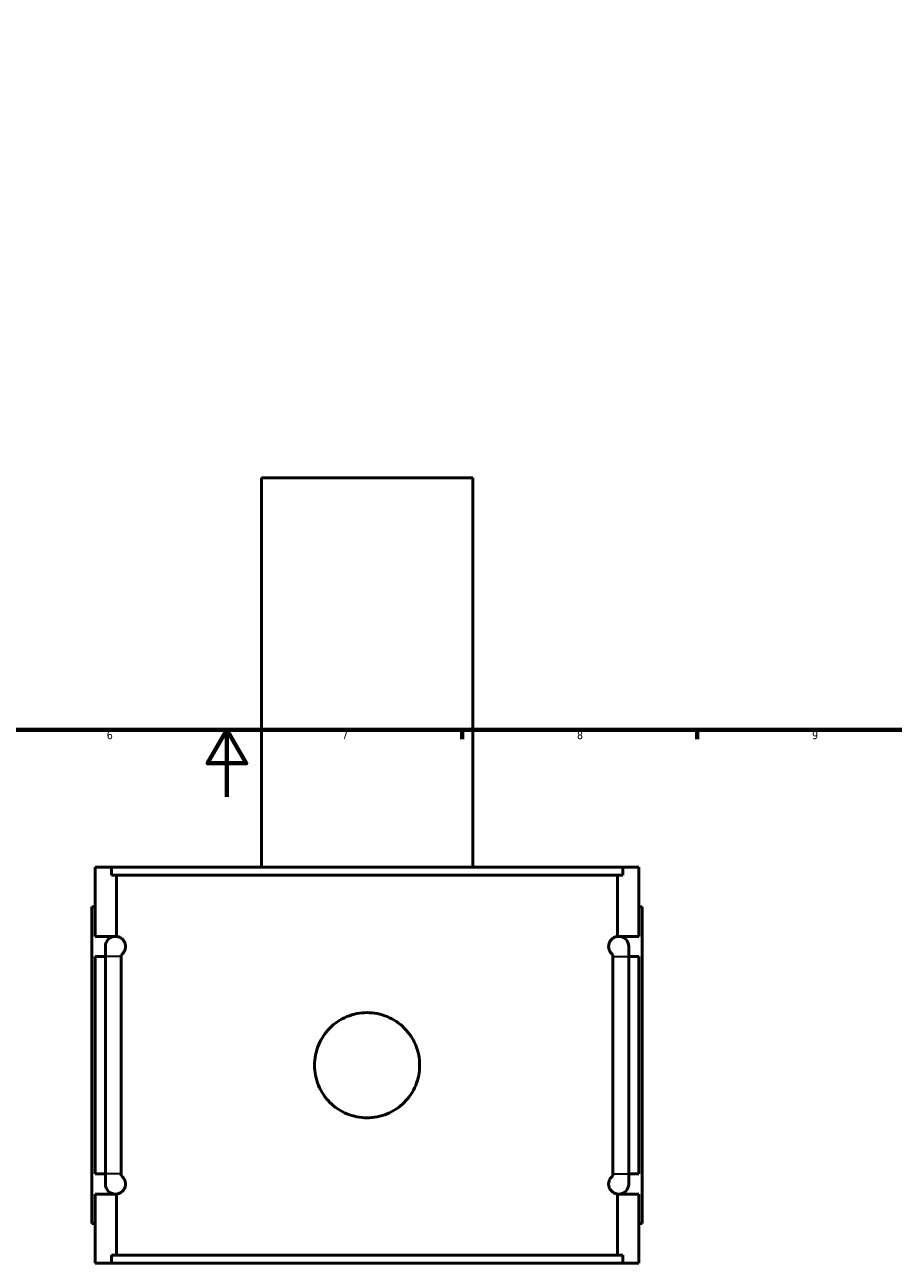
# Model space of a CAD drawing. Header units: millimetres. Extents: x -277 to 997, y -139 to 1170.
# Tile 3 of 7: x 360 to 619, y -139 to 230. Entities that reach past the tile are written whole.
import ezdxf

# ---------------------------------------------------------------- set-up
doc = ezdxf.new("R2010")
doc.units = ezdxf.units.MM
for name, color, linetype, lineweight in [('Border (ANSI)', 7, 'Continuous', 70), ('Visible (ANSI)', 7, 'Continuous', 50), ('Visible Narrow (ANSI)', 7, 'Continuous', 35)]:
    doc.layers.add(name, color=color, linetype=linetype, lineweight=lineweight)
doc.styles.add('Note Text (ANSI)', font='tahoma.ttf')

# ---------------------------------------------------------------- blocks, each defined once
blk = doc.blocks.new('Borders Default Border')
at = {"layer": 'Border (ANSI)'}
for p, q in [((490.58, 20), (490.58, 17.2)), ((560.67, 20), (560.67, 17.2))]:
    blk.add_line(p, q, dxfattribs=at)
at = {"layer": 'Border (ANSI)', "flags": 128}
for points in [[(20, 20), (20, 574), (821, 574), (821, 20), (20, 20)], [(420.5, 0), (420.5, 20), (414.73, 10), (426.27, 10), (420.5, 20)]]:
    blk.add_lwpolyline(points, dxfattribs=at)
at = {"layer": 'Border (ANSI)', "color": 5, "true_color": 0x0000ff, "char_height": 2.4, "attachment_point": 7, "style": 'Note Text (ANSI)'}
for s, insert in [('6', (384.69, 17.15)), ('7', (454.8, 17.2)), ('8', (524.84, 17.15)), ('9', (594.92, 17.15))]:
    blk.add_mtext(s, dxfattribs=dict(at, insert=insert))

msp = doc.modelspace()

# ---------------------------------------------------------------- linework, layer by layer
at = {"layer": 'Visible (ANSI)'}
for p, q in [((493.77, 95.03), (430.77, 95.03)), ((430.77, -20.97), (430.77, 95.03)), ((493.77, -20.97), (493.77, 95.03)), ((381.27, -41.57), (381.27, -20.97)), ((381.27, -20.97), (386.08, -20.97)), ((538.46, -20.97), (386.08, -20.97)), ((386.08, -23.33), (386.08, -20.97)), ((538.46, -20.97), (543.27, -20.97)), ((538.46, -20.97), (538.46, -23.33)), ((543.27, -41.57), (543.27, -20.97)), ((386.08, -23.33), (538.46, -23.33)), ((387.64, -41.59), (387.64, -23.33)), ((536.91, -41.59), (536.91, -23.33)), ((381.27, -32.77), (380.27, -32.77)), ((380.27, -127.17), (380.27, -32.77)), ((543.27, -32.77), (544.27, -32.77)), ((544.27, -127.17), (544.27, -32.77)), ((381.27, -41.57), (387.27, -41.57)), ((537.27, -41.57), (543.27, -41.57)), ((381.27, -112.37), (381.27, -47.57)), ((384.27, -47.57), (381.27, -47.57)), ((384.27, -44.57), (384.27, -47.57)), ((384.27, -112.37), (384.27, -47.57)), ((389, -47.57), (389, -112.37)), ((535.55, -112.37), (535.55, -47.57)), ((540.27, -47.57), (540.27, -44.57)), ((540.27, -47.57), (540.27, -112.37)), ((543.27, -47.57), (540.27, -47.57)), ((543.27, -112.37), (543.27, -47.57)), ((381.27, -112.37), (384.27, -112.37)), ((384.27, -112.37), (384.27, -115.37)), ((540.27, -115.37), (540.27, -112.37)), ((540.27, -112.37), (543.27, -112.37)), ((381.27, -138.97), (381.27, -118.37)), ((387.27, -118.37), (381.27, -118.37)), ((387.64, -136.61), (387.64, -118.35)), ((536.91, -136.61), (536.91, -118.35)), ((543.27, -118.37), (537.27, -118.37)), ((543.27, -138.97), (543.27, -118.37)), ((380.27, -127.17), (381.27, -127.17)), ((544.27, -127.17), (543.27, -127.17)), ((386.08, -138.97), (381.27, -138.97)), ((386.08, -136.61), (538.46, -136.61)), ((386.08, -138.97), (386.08, -136.61)), ((538.46, -138.97), (386.08, -138.97)), ((538.46, -136.61), (538.46, -138.97)), ((543.27, -138.97), (538.46, -138.97))]:
    msp.add_line(p, q, dxfattribs=at)
for centre, start, end in [((387.27, -44.57), 90, 180), ((387.27, -44.57), 82.9522, 90), ((537.27, -44.57), 90, 97.0478), ((537.27, -44.57), 0, 90), ((387.27, -115.37), 180, 270), ((537.27, -115.37), 270, 0), ((387.27, -115.37), 270, 277.0478), ((537.27, -115.37), 262.9522, 270)]:
    msp.add_arc(centre, 3, start, end, dxfattribs=at)
for points, knots in [([(387.64, -41.59), (387.76, -41.61), (387.89, -41.63), (388.33, -41.75), (388.65, -41.88), (389.15, -42.23), (389.34, -42.38), (389.72, -42.82), (389.91, -43.08), (390.12, -43.61), (390.17, -43.78), (390.23, -44.06), (390.25, -44.16), (390.27, -44.36), (390.27, -44.47), (390.27, -44.68), (390.27, -44.78), (390.25, -44.99), (390.23, -45.09), (390.17, -45.37), (390.12, -45.53), (389.91, -46.06), (389.72, -46.33), (389.35, -46.76), (389.16, -46.92), (388.99, -47.03)], [0.946991, 0.946991, 0.946991, 0.946991, 1.113315, 1.113315, 1.484419, 1.484419, 1.669978, 1.669978, 1.855537, 1.855537, 1.919011, 1.919011, 1.950748, 1.950748, 1.982484, 1.982484, 2.014221, 2.014221, 2.045958, 2.045958, 2.109431, 2.109431, 2.29499, 2.29499, 2.479712, 2.479712, 2.479712, 2.479712]), ([(535.56, -47.03), (535.39, -46.92), (535.2, -46.76), (534.82, -46.33), (534.63, -46.06), (534.43, -45.53), (534.37, -45.37), (534.32, -45.09), (534.3, -44.99), (534.28, -44.78), (534.27, -44.68), (534.27, -44.47), (534.28, -44.36), (534.3, -44.16), (534.32, -44.06), (534.37, -43.78), (534.43, -43.61), (534.63, -43.08), (534.82, -42.82), (535.2, -42.38), (535.39, -42.23), (535.89, -41.88), (536.22, -41.75), (536.65, -41.63), (536.78, -41.61), (536.91, -41.59)], [1.484899, 1.484899, 1.484899, 1.484899, 1.669648, 1.669648, 1.855189, 1.855189, 1.918658, 1.918658, 1.950393, 1.950393, 1.982128, 1.982128, 2.013863, 2.013863, 2.045598, 2.045598, 2.109068, 2.109068, 2.294609, 2.294609, 2.48015, 2.48015, 2.851177, 2.851177, 3.017616, 3.017616, 3.017616, 3.017616]), ([(477.95, -79.97), (477.95, -80.96), (477.86, -81.98), (477.46, -84.01), (477.16, -85.01), (476.36, -86.94), (475.86, -87.87), (474.71, -89.58), (474.06, -90.36), (472.67, -91.75), (471.88, -92.41), (470.17, -93.56), (469.25, -94.05), (467.32, -94.85), (466.31, -95.16), (464.28, -95.56), (463.26, -95.65), (461.29, -95.65), (460.27, -95.56), (458.24, -95.16), (457.23, -94.85), (455.3, -94.05), (454.37, -93.56), (452.67, -92.41), (451.88, -91.75), (450.49, -90.36), (449.84, -89.58), (448.69, -87.87), (448.19, -86.94), (447.39, -85.01), (447.09, -84.01), (446.69, -81.98), (446.59, -80.96), (446.59, -78.98), (446.69, -77.96), (447.09, -75.94), (447.39, -74.93), (448.19, -73), (448.69, -72.07), (449.84, -70.36), (450.49, -69.58), (451.88, -68.19), (452.67, -67.54), (454.37, -66.39), (455.3, -65.89), (457.23, -65.09), (458.24, -64.78), (460.27, -64.39), (461.29, -64.29), (463.26, -64.29), (464.28, -64.39), (466.31, -64.78), (467.32, -65.09), (469.25, -65.89), (470.17, -66.39), (471.88, -67.54), (472.67, -68.19), (474.06, -69.58), (474.71, -70.36), (475.86, -72.07), (476.36, -73), (477.16, -74.93), (477.46, -75.94), (477.86, -77.96), (477.95, -78.98), (477.95, -79.97)], [0, 0, 0, 0, 0.296243, 0.296243, 0.592485, 0.592485, 0.888728, 0.888728, 1.184971, 1.184971, 1.481195, 1.481195, 1.777419, 1.777419, 2.073643, 2.073643, 2.369868, 2.369868, 2.666092, 2.666092, 2.962316, 2.962316, 3.25854, 3.25854, 3.554764, 3.554764, 3.851007, 3.851007, 4.14725, 4.14725, 4.443492, 4.443492, 4.739735, 4.739735, 5.035978, 5.035978, 5.332221, 5.332221, 5.628463, 5.628463, 5.924706, 5.924706, 6.22093, 6.22093, 6.517154, 6.517154, 6.813379, 6.813379, 7.109603, 7.109603, 7.405827, 7.405827, 7.702051, 7.702051, 7.998275, 7.998275, 8.294499, 8.294499, 8.590742, 8.590742, 8.886985, 8.886985, 9.183228, 9.183228, 9.47947, 9.47947, 9.47947, 9.47947]), ([(388.99, -112.91), (389.16, -113.03), (389.35, -113.18), (389.72, -113.62), (389.91, -113.88), (390.12, -114.41), (390.17, -114.58), (390.23, -114.86), (390.25, -114.96), (390.27, -115.16), (390.27, -115.27), (390.27, -115.48), (390.27, -115.58), (390.25, -115.79), (390.23, -115.89), (390.17, -116.17), (390.12, -116.33), (389.91, -116.86), (389.72, -117.13), (389.34, -117.56), (389.15, -117.72), (388.65, -118.07), (388.33, -118.2), (387.89, -118.31), (387.76, -118.33), (387.64, -118.35)], [1.485256, 1.485256, 1.485256, 1.485256, 1.669978, 1.669978, 1.855537, 1.855537, 1.919011, 1.919011, 1.950748, 1.950748, 1.982484, 1.982484, 2.014221, 2.014221, 2.045958, 2.045958, 2.109431, 2.109431, 2.29499, 2.29499, 2.480549, 2.480549, 2.851654, 2.851654, 3.017978, 3.017978, 3.017978, 3.017978]), ([(536.91, -118.35), (536.78, -118.33), (536.65, -118.31), (536.22, -118.2), (535.89, -118.07), (535.39, -117.72), (535.2, -117.56), (534.82, -117.13), (534.63, -116.86), (534.43, -116.33), (534.37, -116.17), (534.32, -115.89), (534.3, -115.79), (534.28, -115.58), (534.27, -115.48), (534.27, -115.27), (534.28, -115.16), (534.3, -114.96), (534.32, -114.86), (534.37, -114.58), (534.43, -114.41), (534.63, -113.88), (534.82, -113.62), (535.2, -113.18), (535.39, -113.03), (535.56, -112.91)], [0.946641, 0.946641, 0.946641, 0.946641, 1.11308, 1.11308, 1.484107, 1.484107, 1.669648, 1.669648, 1.855189, 1.855189, 1.918658, 1.918658, 1.950393, 1.950393, 1.982128, 1.982128, 2.013863, 2.013863, 2.045598, 2.045598, 2.109068, 2.109068, 2.294609, 2.294609, 2.479358, 2.479358, 2.479358, 2.479358])]:
    msp.add_open_spline(points, degree=3, knots=knots, dxfattribs=at)
for points in [[(388.99, -47.03), (388.99, -47.21), (389, -47.39), (389, -47.57)], [(535.55, -47.57), (535.55, -47.39), (535.55, -47.21), (535.56, -47.03)], [(389, -112.37), (389, -112.55), (388.99, -112.73), (388.99, -112.91)], [(535.56, -112.91), (535.55, -112.73), (535.55, -112.55), (535.55, -112.37)]]:
    msp.add_open_spline(points, degree=3, dxfattribs=at)
at = {"layer": 'Visible Narrow (ANSI)'}
for p, q in [((388.72, -47.57), (384.29, -47.57)), ((535.83, -47.57), (540.26, -47.57)), ((388.72, -112.37), (384.29, -112.37)), ((535.83, -112.37), (540.26, -112.37))]:
    msp.add_line(p, q, dxfattribs=at)

# ---------------------------------------------------------------- block references
msp.add_blockref('Borders Default Border', (0, 0))

doc.saveas('drawing.dxf')
